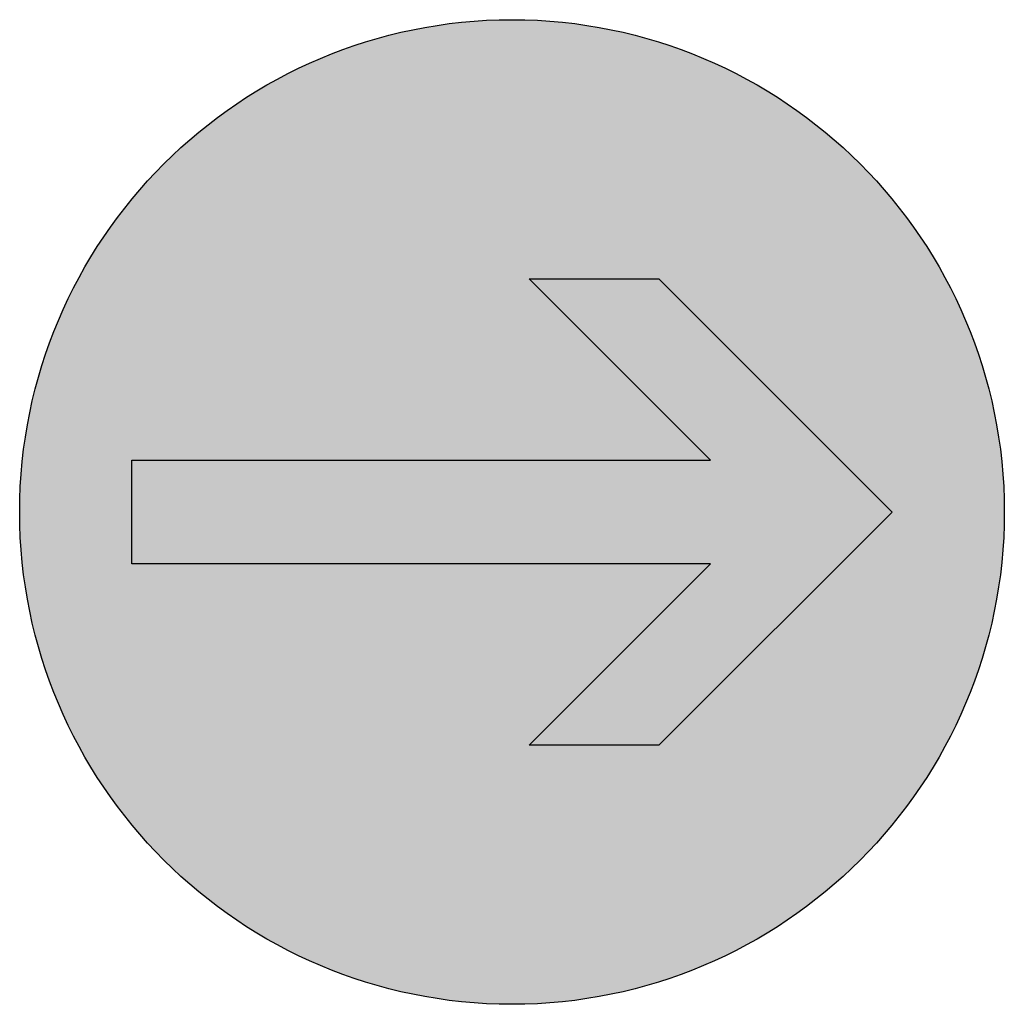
# Model space of a CAD drawing. Header units: metres. Extents: x -0.002 to 0.002, y -0.002 to 0.002.
import ezdxf

# ---------------------------------------------------------------- set-up
doc = ezdxf.new("R2010")
doc.units = ezdxf.units.M
doc.layers.add('VKZ_211-20_flf', color=5, linetype='Continuous')
doc.layers.add('VKZ_211-20_sym', color=7, linetype='Continuous', true_color=0xffffff)

msp = doc.modelspace()

# ---------------------------------------------------------------- hatches: boundary and pattern name
at = {"layer": 'VKZ_211-20_flf'}
h = msp.add_hatch(color=256, dxfattribs=at)
h.dxf.hatch_style = 1
h.paths.add_polyline_path([(0.002, 0, 1), (-0.002, 0, 1)])
at = {"layer": 'VKZ_211-20_sym'}
h = msp.add_hatch(color=256, dxfattribs=at)
h.dxf.hatch_style = 1
h.paths.add_polyline_path([(0.0005965, 0.0009474), (0.0000702, 0.0009474), (0.000807, 0.0002105), (-0.0015439, 0.0002105), (-0.0015439, -0.0002105), (0.000807, -0.0002105), (0.0000702, -0.0009474), (0.0005965, -0.0009474), (0.0015439, 0)])

# ---------------------------------------------------------------- linework, layer by layer
for p, q in [((0.000807, 0.0002105), (0.0000702, 0.0009474)), ((0.0000702, 0.0009474), (0.0005965, 0.0009474)), ((0.0005965, 0.0009474), (0.0015439, 0)), ((-0.0015439, -0.0002105), (-0.0015439, 0.0002105)), ((-0.0015439, 0.0002105), (0.000807, 0.0002105)), ((0.0015439, 0), (0.0005965, -0.0009474)), ((0.000807, -0.0002105), (-0.0015439, -0.0002105)), ((0.0000702, -0.0009474), (0.000807, -0.0002105)), ((0.0005965, -0.0009474), (0.0000702, -0.0009474))]:
    msp.add_line(p, q, dxfattribs=at)
msp.add_circle((0, 0), 0.002, dxfattribs=at)

doc.saveas('drawing.dxf')
